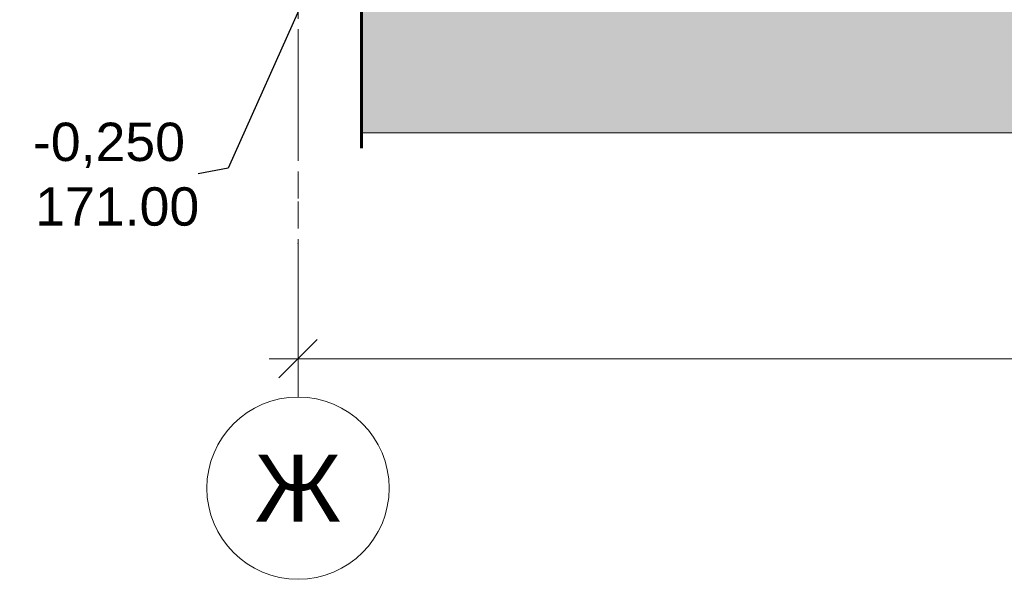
# Model space of a CAD drawing. Header units: millimetres. Extents: x -28821 to 130709, y -7627 to 10914.
# Tile 21 of 111: x 25221 to 30351, y -7627 to -4710. Entities that reach past the tile are written whole.
import ezdxf
from ezdxf.enums import TextEntityAlignment as Align

# ---------------------------------------------------------------- set-up
doc = ezdxf.new("R2010")
doc.units = ezdxf.units.MM
doc.header["$MEASUREMENT"] = 0
doc.set_wipeout_variables(frame=1)
doc.linetypes.add('Wipeout_Contour', pattern=[1000, 0, -1000])
doc.linetypes.add('Штрих-Штриховая', pattern=[1093.611073, 529.166651, -211.666656, 141.111112, -211.666656])
for name, color, linetype, lineweight in [('1 Молдинги_Ном._пера__41', 7, 'Continuous', 60), ('2D - Общий_Ном._пера__2', 8, 'Continuous', 15), ('2D - Общий_Ном._пера__74', 255, 'Continuous', 0), ('Размер - Общий_Ном._пера__1', 7, 'Continuous', 15), ('Размер - Отметка Уровня_Ном._пера__1', 7, 'Continuous', 15), ('Элемент Модели - Оси_Ном._пера__1', 7, 'Continuous', 15), ('Элемент Модели - Оси_Ном._пера__2', 8, 'Continuous', 15)]:
    doc.layers.add(name, color=color, linetype=linetype, lineweight=lineweight)
doc.layers.add('Размер - Общий', color=7, linetype='Continuous')
doc.layers.add('Элемент Модели - Оси', color=7, linetype='Continuous')
doc.styles.add('СГЕНЕРИР_СТИЛЬ_1', font='arial.ttf')
doc.styles.add('СГЕНЕРИР_СТИЛЬ_2', font='arial.ttf')
doc.dimstyles.new('СГЕНЕРИР_СТИЛЬ__1', dxfattribs={"dimtxt": 200, "dimasz": 190, "dimexe": 0.18, "dimexo": 0.0625, "dimgap": 0, "dimtad": 1, "dimtih": 1, "dimtoh": 1, "dimdec": 0, "dimzin": 0, "dimdsep": 46, "dimtxsty": 'СГЕНЕРИР_СТИЛЬ_2', "dimblk": 'ARROWHEAD_6', "dimblk1": 'ARROWHEAD_6', "dimblk2": 'ARROWHEAD_6', "dimcen": 0.09, "dimclrd": 7, "dimclre": 7, "dimclrt": 7, "dimazin": 0, "dimtfac": 1, "dimtdec": 4, "dimtmove": 0, "dimatfit": 3, "dimfxl": 1, "dimtolj": 1, "dimtzin": 0, "dimarcsym": 0})
doc.dimstyles.new('СГЕНЕРИР_СТИЛЬ__4', dxfattribs={"dimtxt": 0.18, "dimasz": 364.8, "dimexe": 0.18, "dimexo": 0.0625, "dimgap": 0, "dimtad": 0, "dimtih": 1, "dimtoh": 1, "dimdec": 4, "dimzin": 0, "dimdsep": 46, "dimcen": 0.09, "dimadec": 0, "dimazin": 0, "dimtfac": 1, "dimtdec": 4, "dimtmove": 0, "dimatfit": 3, "dimldrblk": 'ARROWHEAD_11', "dimfxl": 1, "dimtolj": 1, "dimtzin": 0, "dimarcsym": 0})

# ---------------------------------------------------------------- blocks, each defined once
blk = doc.blocks.new('Стандартный Маркер Сетки[15]_2', base_point=(26671.5, -2866.2))
at = {"layer": 'Элемент Модели - Оси_Ном._пера__1', "color": 7, "linetype": 'Continuous', "lineweight": 15}
blk.add_circle((26671.5, -7152.2), 475, dxfattribs=at)
at = {"layer": 'Элемент Модели - Оси_Ном._пера__2', "color": 8, "linetype": 'Штрих-Штриховая', "lineweight": 15}
for p, q in [((26671.5, -3666.2), (26671.5, -2866.2)), ((26671.5, -3666.2), (26671.5, -5877.2)), ((26671.5, -5877.2), (26671.5, -6677.2))]:
    blk.add_line(p, q, dxfattribs=at)
blk.add_point((26671.5, -5877.2), dxfattribs=at)
blk.add_point((26671.5, -5877.2), dxfattribs=at)
at = {"layer": 'Элемент Модели - Оси_Ном._пера__1', "color": 7, "lineweight": 15, "style": 'СГЕНЕРИР_СТИЛЬ_1'}
blk.add_attdef('AC_MarkerText_1', text='', height=350, rotation=360, dxfattribs=at).set_placement((26671.5, -6977.2), align=Align.TOP_CENTER)
blk = doc.blocks.new('Стандартный Маркер Сетки[16]_2', base_point=(26671.5, 1351.7))
at = {"layer": 'Элемент Модели - Оси_Ном._пера__2', "color": 8, "linetype": 'Штрих-Штриховая', "lineweight": 15}
for p, q in [((26671.5, 551.7), (26671.5, -5877.2)), ((26671.5, -5877.2), (26671.5, -6677.2))]:
    blk.add_line(p, q, dxfattribs=at)
at = {"layer": 'Элемент Модели - Оси_Ном._пера__2', "color": 8, "linetype": 'Continuous', "lineweight": 15}
blk.add_circle((26671.5, -7152.2), 475, dxfattribs=at)
at = {"layer": 'Элемент Модели - Оси_Ном._пера__2', "color": 8, "linetype": 'Штрих-Штриховая', "lineweight": 15}
blk.add_point((26671.5, -5877.2), dxfattribs=at)
blk.add_point((26671.5, -5877.2), dxfattribs=at)
at = {"layer": 'Элемент Модели - Оси_Ном._пера__2', "color": 8, "lineweight": 15, "style": 'СГЕНЕРИР_СТИЛЬ_1'}
blk.add_attdef('AC_MarkerText_1', text='', height=350, rotation=360, dxfattribs=at).set_placement((26671.5, -6977.2), align=Align.TOP_CENTER)
blk = doc.blocks.new('Стандартный Маркер Сетки[17]_2', base_point=(26671.5, -2866.2))
at = {"layer": 'Элемент Модели - Оси_Ном._пера__1', "color": 7, "linetype": 'Continuous', "lineweight": 15}
blk.add_circle((26671.5, -7152.2), 475, dxfattribs=at)
at = {"layer": 'Элемент Модели - Оси_Ном._пера__2', "color": 8, "linetype": 'Штрих-Штриховая', "lineweight": 15}
for p, q in [((26671.5, -3666.2), (26671.5, -2866.2)), ((26671.5, -3666.2), (26671.5, -5877.2)), ((26671.5, -5877.2), (26671.5, -6677.2))]:
    blk.add_line(p, q, dxfattribs=at)
blk.add_point((26671.5, -5877.2), dxfattribs=at)
blk.add_point((26671.5, -5877.2), dxfattribs=at)
at = {"layer": 'Элемент Модели - Оси_Ном._пера__1', "color": 7, "lineweight": 15, "style": 'СГЕНЕРИР_СТИЛЬ_1'}
blk.add_attdef('AC_MarkerText_1', text='', height=350, rotation=360, dxfattribs=at).set_placement((26671.5, -6977.2), align=Align.TOP_CENTER)
blk = doc.blocks.new('*D203', base_point=(35395.8, -3677.2))
at = {"layer": 'Размер - Общий_Ном._пера__1', "color": 7, "linetype": 'Continuous', "lineweight": 15, "transparency": 16777216}
for p, q in [((26671.5, -6664.7), (26671.5, -6289.7)), ((59971.5, -6664.7), (59971.5, -6289.7)), ((26771.5, -6377.2), (26571.5, -6577.2)), ((59871.5, -6577.2), (60071.5, -6377.2)), ((26521.5, -6477.2), (26671.5, -6477.2)), ((26671.5, -6477.2), (59971.5, -6477.2)), ((59971.5, -6477.2), (60121.5, -6477.2))]:
    blk.add_line(p, q, dxfattribs=at)
at = {"layer": 'Размер - Общий_Ном._пера__1', "color": 7, "lineweight": 15, "transparency": 16777216, "insert": (42902, -6437.2), "char_height": 200, "attachment_point": 7, "style": 'СГЕНЕРИР_СТИЛЬ_2'}
blk.add_mtext('\\A1;33\\~300', dxfattribs=at)
blk = doc.blocks.new('ARROWHEAD_6')
at = {"color": 0, "linetype": 'Continuous', "lineweight": 0}
for p, q in [((-0.5, -0.5), (0.5, 0.5)), ((0, 0), (-1, 0))]:
    blk.add_line(p, q, dxfattribs=at)
blk = doc.blocks.new('ARROWHEAD_11')
at = {"color": 0, "linetype": 'Continuous', "lineweight": 0}
blk.add_line((0, 0), (-1, 0), dxfattribs=at)
at = {"color": 0, "linetype": 'Continuous', "lineweight": 0, "const_width": 0.25, "flags": 128}
blk.add_lwpolyline([(-0.125, 0, 1), (0.125, 0, 1)], format="xyb", close=True, dxfattribs=at)

msp = doc.modelspace()

# ---------------------------------------------------------------- hatches: boundary and pattern name
at = {"layer": '2D - Общий_Ном._пера__2', "linetype": 'Continuous', "lineweight": 15}
h = msp.add_hatch(dxfattribs=at)
h.set_pattern_fill('ГРУНТ_02_0002', color=8, style=0, pattern_type=2)
h.set_pattern_definition([(45, (35395.77, -3677.2), (-275.7716, 275.7716), []), (45, (35303.84, -3585.3), (-551.543, 551.543), []), (45, (35211.9, -3493.35), (-551.543, 551.543), []), (135, (35120, -3401.42), (91.9239, 91.9239), [390, -390])])
h.paths.add_polyline_path([(27001.5, -5298.7), (61871.5, -5298.7), (61871.5, -4277.2), (60601.5, -4277.2), (27001.5, -3927.2)])

# ---------------------------------------------------------------- linework, layer by layer
at = {"layer": '1 Молдинги_Ном._пера__41', "color": 7, "linetype": 'Continuous', "lineweight": 60}
msp.add_lwpolyline([(61871.5, -4277.2), (60601.5, -4277.2), (27001.5, -3927.2), (27001.5, -5379.7)], dxfattribs=at)
at = {"layer": '2D - Общий_Ном._пера__74', "color": 255, "linetype": 'Continuous', "lineweight": 0, "flags": 128}
msp.add_lwpolyline([(27001.5, -5298.7), (61871.5, -5298.7), (61871.5, -4277.2), (60601.5, -4277.2), (27001.5, -3927.2)], close=True, dxfattribs=at)

# ---------------------------------------------------------------- block references
at = {"layer": 'Элемент Модели - Оси', "color": 8, "linetype": 'Continuous', "lineweight": 15}
for name, p in [('Стандартный Маркер Сетки[16]_2', (26671.5, 1351.7)), ('Стандартный Маркер Сетки[15]_2', (26671.5, -2866.2)), ('Стандартный Маркер Сетки[17]_2', (26671.5, -2866.2))]:
    msp.add_blockref(name, p, dxfattribs=at).add_auto_attribs({'AC_MarkerText_1': 'Ж'})

# ---------------------------------------------------------------- texts
at = {"layer": 'Размер - Отметка Уровня_Ном._пера__1', "color": 7, "linetype": 'Continuous', "lineweight": 15, "insert": (26156.8, -5786.3), "char_height": 200, "attachment_point": 9, "style": 'СГЕНЕРИР_СТИЛЬ_1'}
msp.add_mtext('\\A1;171.00', dxfattribs=at)

# ---------------------------------------------------------------- dimensions: what is measured, and where the dimension line sits
at = {"layer": 'Размер - Общий', "color": 7, "linetype": 'Continuous', "lineweight": 15}
dim = msp.add_linear_dim(base=(59971.5, -6477.2), p1=(26671.5, -6477.2), p2=(59971.5, -6477.2), dimstyle='СГЕНЕРИР_СТИЛЬ__1', dxfattribs=at)
dim.commit()
dim.dimension.update_dxf_attribs({"geometry": '*D203', "text_midpoint": (43321.2, -6337.2), "dimtype": 160})

# ---------------------------------------------------------------- wipeouts: each hides what was drawn before it
at = {"color": 7, "linetype": 'Wipeout_Contour', "lineweight": 15, "ltscale": 104958.426775}
msp.add_wipeout([(25221.3, -5199.1), (26151.6, -5199.1), (26151.6, -5513.4), (25221.3, -5513.4)], dxfattribs=at).dxf.layer = 'Размер - Отметка Уровня_Ном._пера__1'

# ---------------------------------------------------------------- next in the draw order: texts
at = {"layer": 'Размер - Отметка Уровня_Ном._пера__1', "color": 7, "linetype": 'Continuous', "lineweight": 15, "insert": (25686.5, -5483.7), "char_height": 200, "attachment_point": 8, "style": 'СГЕНЕРИР_СТИЛЬ_1'}
msp.add_mtext('\\A1;-0,250', dxfattribs=at)

# ---------------------------------------------------------------- next in the draw order: leaders
at = {"layer": 'Размер - Отметка Уровня_Ном._пера__1', "color": 7, "linetype": 'Continuous', "lineweight": 15, "annotation_type": 0, "has_hookline": 1, "hookline_direction": 1, "text_width": 770}
msp.add_leader([(27001.5, -3927.2), (26307.3, -5483.7), (26151.6, -5513.4)], dimstyle='СГЕНЕРИР_СТИЛЬ__4', dxfattribs=at)

doc.saveas('drawing.dxf')
